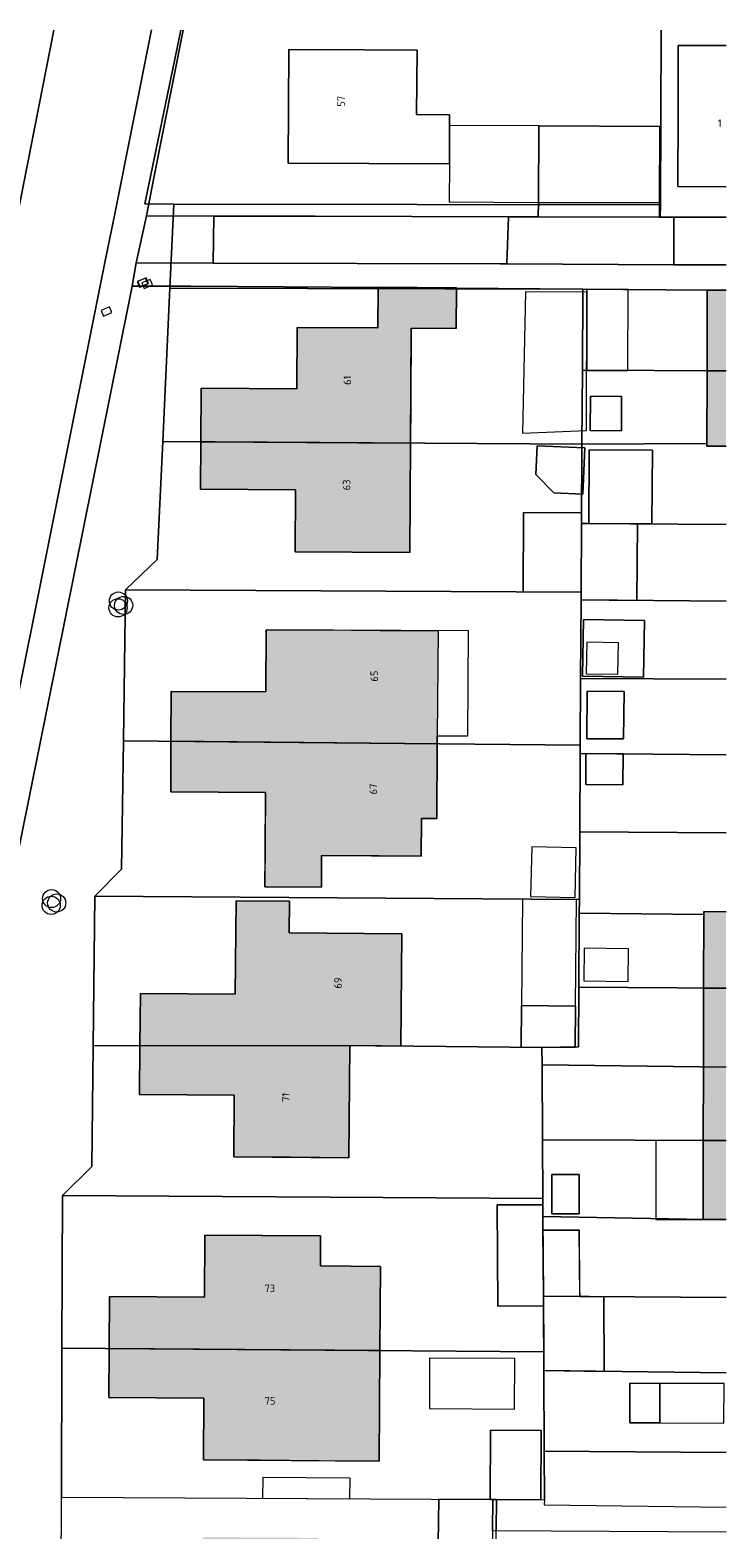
# Model space of a CAD drawing. Header units: millimetres. Extents: x -187868 to 301860, y -188076 to 283730.
# Tile 17 of 17: x 166224 to 212237, y 72764 to 171908. Entities that reach past the tile are written whole.
import ezdxf

# ---------------------------------------------------------------- set-up
doc = ezdxf.new("R2010")
doc.units = ezdxf.units.MM
doc.linetypes.add('IMPORT-HIDDEN2', pattern=[0])
for name, color, linetype, lineweight in [('ADRES_HUISNUMMER', 7, 'Continuous', 13), ('BEGROEIDTERREINDEEL', 7, 'IMPORT-HIDDEN2', 13), ('GEBOUWINSTALLATIE', 7, 'Continuous', 13), ('ONBEGROEIDTERREINDEEL', 7, 'IMPORT-HIDDEN2', 13), ('OVERIGBOUWWERK', 7, 'Continuous', 13), ('PERCEEL', 7, 'Continuous', 13), ('VEGETATIEOBJECT', 7, 'Continuous', 13)]:
    doc.layers.add(name, color=color, linetype=linetype, lineweight=lineweight)
for name, color, linetype, lineweight, true_color in [('BORD', 9, 'Continuous', 13, 0x808080), ('kaart_84590_405118_500_dwg', 7, 'Continuous', 13, 0xc0c0c0), ('PAND', 7, 'Continuous', 13, 0xc0c0c0), ('WEGDEEL', 9, 'Continuous', 13, 0x808080)]:
    doc.layers.add(name, color=color, linetype=linetype, lineweight=lineweight, true_color=true_color)
doc.styles.add('ISOCPEUR', font='isocpeur.ttf', dxfattribs={"height": 35})
doc.styles.add('ISOCPEUR_6', font='isocpeur.ttf', dxfattribs={"height": 500})

# ---------------------------------------------------------------- blocks, each defined once
blk = doc.blocks.new('kaart_84590_405118_500_dwg_VEGETATIEOBJECT-2298152-10 situatie _plotview_')
at = {"layer": 'VEGETATIEOBJECT'}
for centre in [(-200, -200), (0, 200), (200, -200)]:
    blk.add_circle(centre, 600, dxfattribs=at)
blk = doc.blocks.new('kaart_84590_405118_500_dwg_verkeersbord-V16-10 situatie _plotview_')
at = {"layer": 'BORD', "flags": 128}
blk.add_lwpolyline([(-300, -200), (300, -200), (300, 200), (-300, 200)], close=True, dxfattribs=at)
at = {"layer": 'BORD', "insert": (0, 12), "char_height": 35, "width": 347.2, "attachment_point": 2, "line_spacing_factor": 1.149209, "style": 'ISOCPEUR'}
blk.add_mtext('Verkeersbord', dxfattribs=at)
blk = doc.blocks.new('kaart_84590_405118_500_dwg_straatnaambord-V17-10 situatie _plotview_')
at = {"layer": 'BORD', "flags": 128}
blk.add_lwpolyline([(-300, -200), (300, -200), (300, 200), (-300, 200)], close=True, dxfattribs=at)
at = {"layer": 'BORD', "insert": (0, 12), "char_height": 35, "width": 405.76, "attachment_point": 2, "line_spacing_factor": 1.149209, "style": 'ISOCPEUR'}
blk.add_mtext('Straatnaambord', dxfattribs=at)
blk = doc.blocks.new('kaart_84590_405118_500_dwg-1799703-10 situatie _plotview_')
at = {"layer": 'PAND'}
h = blk.add_hatch(color=256, dxfattribs=at)
h.paths.add_polyline_path([(123334, -59685), (128725, -47253), (126799, -46420), (127861, -43967), (126212, -43252), (127545, -40181), (124714, -38954), (122163, -44662), (124829, -45817), (122371, -51444), (120371, -56016), (123992, -57600), (123120, -59592)])
h.paths.add_polyline_path([(110545, -54079), (111422, -52073), (115047, -53659), (119094, -44406), (117266, -43606), (116827, -44609), (109941, -41599), (111329, -38425), (109282, -37531), (108713, -38827), (108270, -39892), (104306, -48957), (107903, -50531), (107024, -52539), (108487, -53179)])
h.paths.add_polyline_path([(108713, -38827), (112767, -29597), (108100, -27539), (106539, -31079), (108456, -31922), (105953, -37614)])
h.paths.add_polyline_path([(109350, -23764), (110561, -21007), (113701, -22387), (115433, -18445), (114738, -18140), (116547, -14022), (116180, -13009), (114515, -12277), (115435, -10182), (108452, -7108), (106800, -10862), (101074, -8343), (98389, -14446), (104120, -16968), (102463, -20734)])
h.paths.add_polyline_path([(121129, -7117), (126332, 4655), (122705, 6258), (123508, 8074), (116512, 11172), (114847, 7411), (109114, 9950), (106410, 3842), (112152, 1299), (110507, -2416), (117503, -5514)])
h.paths.add_polyline_path([(127265, 12077), (130276, 18854), (133370, 17480), (136380, 24254), (129576, 27277), (130425, 29191), (127192, 30626), (124684, 24976), (118950, 27523), (116239, 21419), (121969, 18875), (120321, 15163), (123763, 13634)])
h.paths.add_polyline_path([(132725, 29209), (133564, 31115), (139589, 28463), (140595, 30748), (141526, 30338), (143728, 35338), (146557, 41685), (136151, 46267), (134497, 42503), (128762, 45024), (126087, 38938), (131821, 36418), (129313, 30711)])
h.paths.add_polyline_path([(146885, 47182), (152869, 60737), (155590, 59536), (156678, 62002), (151943, 64092), (150855, 61626), (145973, 63780), (144338, 60074), (138558, 62624), (135861, 56511), (141603, 53978), (139953, 50239), (143372, 48730)])
h = blk.add_hatch(color=256, dxfattribs=at)
h.paths.add_polyline_path([(148524, -1593), (156619, 17075), (155271, 17663), (147133, -986)])
h.paths.add_polyline_path([(168857, 45297), (172959, 54756), (171821, 55252), (167701, 45801)])
at = {"layer": 'BEGROEIDTERREINDEEL', "linetype": 'Continuous', "flags": 128}
blk.add_lwpolyline([(163893, 65025), (163492, 64156), (170841, 60938), (171234, 61803)], close=True, dxfattribs=at)
at = {"layer": 'GEBOUWINSTALLATIE', "flags": 128}
for points in [[(163893, 65025), (165923, 69654), (160526, 72025), (159503, 69697), (158492, 67396)], [(162407, 53566), (164902, 52472), (167050, 57367), (164546, 58478), (164468, 58302)], [(145016, 15306), (147877, 21743), (144600, 23192), (141742, 16761)], [(149221, 3798), (146358, 5057), (144267, 265), (147133, -986)], [(140199, -9784), (139153, -12184), (143048, -13883), (144095, -11484)]]:
    blk.add_lwpolyline(points, close=True, dxfattribs=at)
at = {"layer": 'ONBEGROEIDTERREINDEEL', "linetype": 'Continuous', "flags": 128}
for points in [[(146884, 84816), (141151, 76533), (139768, 74513), (143853, 72728), (149981, 70050), (161695, 64940), (163492, 64156), (163893, 65025), (165923, 69654), (173262, 66425), (171234, 61803), (170841, 60938), (171708, 60559), (174875, 59174)], [(168857, 45297), (167701, 45801), (169692, 50370), (169820, 50665), (171821, 55252), (156665, 61972), (155590, 59536), (152869, 60737), (150862, 56189), (149803, 53791), (146885, 47182), (143372, 48730), (139953, 50239), (141603, 53978), (135861, 56511), (137129, 59384), (138558, 62624), (144338, 60074), (145973, 63780), (150855, 61626), (151932, 64066), (140613, 69073), (137050, 70629), (136283, 69526), (108996, 30343)], [(119565, -20274), (123747, -10996), (126864, -12367), (128705, -8180), (131773, -9528), (129931, -13715), (127233, -12529), (126414, -14384)], [(175683, 61038), (172773, 62314), (174783, 66894), (176503, 70864), (179396, 69600)], [(148524, -1593), (147133, -986), (149221, 3798), (151167, 8259), (153251, 13033), (155271, 17663), (156619, 17075)]]:
    blk.add_lwpolyline(points, dxfattribs=at)
for points in [[(149753, 73982), (152774, 80855), (157353, 78843), (160532, 77444), (158818, 73550), (160811, 72674), (159503, 69697)], [(160762, 59941), (156860, 51440), (160817, 49915), (164468, 58302), (160762, 59941), (156860, 51440), (160817, 49915), (164468, 58302)], [(162920, 48990), (161028, 49829), (161944, 51896), (163836, 51057)], [(157185, 47009), (158909, 46167), (160249, 48912), (157409, 50298), (156572, 48584)], [(157409, 50298), (160249, 48912), (158909, 46167), (157185, 47009), (156572, 48584)], [(158348, 45065), (158066, 44425), (158501, 44232), (160476, 48685), (164290, 46994), (162315, 42541), (161455, 42922), (159400, 38291), (156025, 39789), (156232, 40260), (152723, 41805), (154838, 46610), (158348, 45065), (154838, 46610), (152723, 41805), (156232, 40260), (158066, 44425)], [(162315, 42541), (164290, 46994), (160476, 48685), (158501, 44232), (161455, 42922)], [(136151, 46267), (139561, 44768), (143051, 43228), (146557, 41685), (143728, 35338), (143516, 34856), (141526, 30338), (140595, 30748), (139589, 28463), (137046, 29582), (133564, 31115), (132725, 29209), (129313, 30711), (130151, 32618), (131821, 36418), (126087, 38938), (127437, 42009), (128762, 45024), (134497, 42503)], [(154107, 35135), (157784, 33470), (159331, 36889), (155655, 38554)], [(159331, 36889), (157784, 33470), (154107, 35135), (155655, 38554)], [(156226, 33118), (154951, 30242), (152725, 31229), (154000, 34105)], [(118950, 27523), (124684, 24976), (126342, 28711), (127192, 30626), (130425, 29191), (129576, 27277), (136380, 24254), (133370, 17480), (130276, 18854), (127265, 12077), (123763, 13634), (120321, 15163), (121969, 18875), (116239, 21419), (117546, 24363)], [(153701, 27483), (151455, 28479), (152281, 30341), (154526, 29345)], [(146553, 26112), (145174, 23143), (147836, 21907), (149215, 24876), (146553, 26112), (145174, 23143), (147836, 21907), (149215, 24876)], [(148846, 15423), (149728, 17393), (147053, 18591), (146171, 16621), (148846, 15423), (149728, 17393), (147053, 18591), (146171, 16621)], [(145016, 15306), (143917, 12833), (141883, 13682), (140623, 14243), (141742, 16761)], [(107726, 6814), (109114, 9950), (114847, 7411), (116512, 11172), (119933, 9654), (123508, 8074), (122705, 6258), (126332, 4655), (124085, -430), (121129, -7117), (117503, -5514), (113931, -3932), (110507, -2416), (112152, 1299), (106410, 3842)], [(135429, -1442), (137140, 2569), (137606, 2370), (139348, 1627), (137810, -1976), (137624, -2414), (139087, -3061), (137151, -7599), (133499, -5963), (135178, -2030), (132400, -845), (135026, 5311), (137804, 4125), (137140, 2569), (137606, 2370), (139348, 1627), (137810, -1976), (137624, -2414)], [(139768, 2614), (138108, 3338), (139149, 5722), (140808, 4998)], [(138387, -8993), (140199, -9784), (139153, -12184), (137340, -11393)]]:
    blk.add_lwpolyline(points, close=True, dxfattribs=at)
at = {"layer": 'OVERIGBOUWWERK', "flags": 128}
for points in [[(164468, 58302), (160762, 59941), (156860, 51440), (160817, 49915)], [(157185, 47009), (158909, 46167), (160249, 48912), (157409, 50298), (156572, 48584)], [(162315, 42541), (164290, 46994), (160476, 48685), (158501, 44232), (161455, 42922)], [(158348, 45065), (154838, 46610), (152723, 41805), (156232, 40260), (158066, 44425)], [(154107, 35135), (157784, 33470), (159331, 36889), (155655, 38554)], [(149215, 24876), (146553, 26112), (145174, 23143), (147836, 21907)], [(146171, 16621), (148846, 15423), (149728, 17393), (147053, 18591)], [(137624, -2414), (139348, 1627), (137140, 2569), (135429, -1442)], [(130719, -7526), (132063, -4472), (126903, -2203), (125560, -5257)], [(118376, -8634), (118926, -7385), (113637, -5059), (113088, -6309)]]:
    blk.add_lwpolyline(points, close=True, dxfattribs=at)
at = {"layer": 'PAND'}
for p, q in [((172959, 54756), (171821, 55252)), ((150599, 3192), (149221, 3798))]:
    blk.add_line(p, q, dxfattribs=at)
at = {"layer": 'PAND', "flags": 128}
for points in [[(157353, 78843), (152774, 80855), (149753, 73982), (159503, 69697), (160811, 72674), (158818, 73550), (160532, 77444)], [(165923, 69654), (163893, 65025), (171234, 61803), (173262, 66425)], [(151943, 64092), (150855, 61626), (145973, 63780), (144338, 60074), (138558, 62624), (137129, 59384), (149803, 53791), (152869, 60737), (155590, 59536), (156678, 62002)], [(143372, 48730), (146885, 47182), (149803, 53791), (137129, 59384), (135861, 56511), (141603, 53978), (139953, 50239)], [(162920, 48990), (163836, 51057), (161944, 51896), (161028, 49829)], [(148390, 40879), (136151, 46267), (134497, 42503), (128762, 45024), (127437, 42009), (143516, 34856), (143728, 35338), (145590, 34518)], [(158501, 44232), (158066, 44425), (156232, 40260), (156025, 39789), (159400, 38291), (161455, 42922)], [(143516, 34856), (127437, 42009), (126087, 38938), (131821, 36418), (129313, 30711), (132725, 29209), (133564, 31115), (139589, 28463), (140595, 30748), (141526, 30338)], [(154396, 35182), (156308, 34316), (157169, 36216), (155256, 37082)], [(154000, 34105), (152725, 31229), (154951, 30242), (156226, 33118)], [(130276, 18854), (133370, 17480), (136380, 24254), (129576, 27277), (130425, 29191), (127192, 30626), (124684, 24976), (118950, 27523), (117546, 24363)], [(154526, 29345), (152281, 30341), (151455, 28479), (153701, 27483)], [(117546, 24363), (116239, 21419), (121969, 18875), (120321, 15163), (127265, 12077), (130276, 18854)], [(145016, 15306), (141742, 16761), (140623, 14243), (141883, 13682), (143917, 12833)], [(122705, 6258), (123508, 8074), (116512, 11172), (114847, 7411), (109114, 9950), (107726, 6814), (124085, -430), (126332, 4655)], [(121129, -7117), (124085, -430), (107726, 6814), (106410, 3842), (112152, 1299), (110507, -2416)], [(137140, 2569), (137804, 4125), (135026, 5311), (132400, -845), (135178, -2030), (135429, -1442)], [(138108, 3338), (139768, 2614), (140808, 4998), (139149, 5722)], [(135429, -1442), (133499, -5963), (137151, -7599), (139087, -3061)], [(126864, -12367), (127233, -12529), (129931, -13715), (131773, -9528), (128705, -8180)], [(140199, -9784), (138387, -8993), (137340, -11393), (139153, -12184)], [(123939, -19791), (126414, -14384), (127233, -12529), (126864, -12367), (123747, -10996), (119565, -20274), (123020, -21799)]]:
    blk.add_lwpolyline(points, close=True, dxfattribs=at)
for points in [[(179396, 69600), (176503, 70864), (174783, 66894)], [(174783, 66894), (172773, 62314), (175683, 61038)], [(171821, 55252), (169692, 50370), (170839, 49867)], [(170839, 49867), (169692, 50370), (167701, 45801), (168857, 45297)], [(156619, 17075), (155271, 17663), (153251, 13033), (154607, 12435)], [(154607, 12435), (153251, 13033), (151167, 8259), (152531, 7647)], [(152531, 7647), (151167, 8259), (149221, 3798), (150599, 3192)], [(149221, 3798), (147133, -986), (148524, -1593)]]:
    blk.add_lwpolyline(points, dxfattribs=at)
at = {"layer": 'PERCEEL'}
for p, q in [((175865, 72249), (171222, 61661)), ((131410, -10859), (142398, -15720))]:
    blk.add_line(p, q, dxfattribs=at)
at = {"layer": 'PERCEEL', "flags": 128}
for points in [[(-27848, -58417), (6743, -65582), (31078, -70762), (42361, -74232), (77842, -86849), (93884, -50011), (104974, -24543), (92817, -19429), (96851, -10217), (100908, -953), (104865, 8081), (108910, 17318), (111452, 18299), (114711, 25590), (118746, 34618), (121082, 35548), (124565, 43287), (128663, 52394), (131386, 53384), (134826, 60400), (139292, 69510), (141742, 74508), (139984, 75274), (146730, 84883)], [(146730, 84883), (139984, 75274), (141742, 74508)], [(174882, 59189), (170903, 60934), (171222, 61661), (141742, 74508), (139292, 69510), (164301, 58590), (171823, 55254), (172960, 54758)], [(141742, 74508), (171222, 61661), (175865, 72249)], [(171222, 61661), (170903, 60934), (174882, 59189)], [(164301, 58590), (162141, 53683), (170839, 49867)], [(172960, 54758), (171823, 55254), (164301, 58590)], [(170839, 49867), (162141, 53683), (160174, 49214), (167778, 45978), (167701, 45801), (168857, 45297)], [(168857, 45297), (167701, 45801), (167778, 45978), (160174, 49214), (158066, 44425), (166800, 40552)], [(166800, 40552), (158066, 44425), (156232, 40260), (156025, 39789), (164783, 35902)], [(164783, 35902), (156025, 39789), (153935, 35042), (162738, 31184)], [(162738, 31184), (153935, 35042), (152160, 31011), (151933, 30495), (160744, 26588)], [(160744, 26588), (151933, 30495), (149853, 25770), (158695, 21862)], [(158695, 21862), (149853, 25770), (148047, 21668), (147688, 20853), (155196, 17490), (155271, 17663), (156619, 17075)], [(156619, 17075), (155271, 17663), (155196, 17490), (147688, 20853), (145711, 16362), (154607, 12435)], [(154607, 12435), (145711, 16362), (144120, 12748), (141883, 13682), (141433, 12629), (152531, 7647)], [(152531, 7647), (141433, 12629), (139491, 8078), (150599, 3192)], [(150599, 3192), (139491, 8078), (137965, 4502), (137499, 3409), (147215, -1022), (148524, -1593)], [(148524, -1593), (147215, -1022), (137499, 3409), (135429, -1442), (146470, -6330)], [(146470, -6330), (135429, -1442), (133989, -4816), (133499, -5963), (144493, -10890)], [(144493, -10890), (133499, -5963), (131410, -10859)], [(142398, -15720), (131410, -10859), (130148, -13817), (130003, -14109), (140965, -19026)], [(140307, -20544), (126172, -14319), (127015, -12433), (130148, -13817), (130003, -14109), (140965, -19026)]]:
    blk.add_lwpolyline(points, dxfattribs=at)
for points in [[(139292, 69510), (134826, 60400), (160174, 49214), (162141, 53683), (164301, 58590)], [(156232, 40260), (158066, 44425), (160174, 49214), (134826, 60400), (131386, 53384), (128663, 52394)], [(153935, 35042), (156025, 39789), (156232, 40260), (128663, 52394), (124565, 43287), (152160, 31011)], [(148047, 21668), (149853, 25770), (151933, 30495), (152160, 31011), (124565, 43287), (121082, 35548), (118746, 34618)], [(114711, 25590), (130276, 18854), (141883, 13682), (144120, 12748), (145711, 16362), (147688, 20853), (148047, 21668), (118746, 34618)], [(108910, 17318), (137965, 4502), (139491, 8078), (141433, 12629), (141883, 13682), (130276, 18854), (114711, 25590), (111452, 18299)], [(104865, 8081), (133989, -4816), (135429, -1442), (137499, 3409), (137965, 4502), (108910, 17318)], [(126172, -14319), (125337, -16188), (122861, -21732), (115433, -18445), (112392, -17109), (96851, -10217), (100908, -953), (127015, -12433), (130148, -13817), (131410, -10859), (133499, -5963), (133989, -4816), (104865, 8081), (100908, -953), (127015, -12433)]]:
    blk.add_lwpolyline(points, close=True, dxfattribs=at)
at = {"layer": 'WEGDEEL', "flags": 128}
for points in [[(53948, 13144), (55691, 12380), (62190, 13549), (63707, 13833), (65181, 14293), (91743, 25154), (93520, 26023), (94934, 26879), (95212, 27047), (96807, 28217), (98292, 29523), (98723, 30016), (99505, 30912), (100562, 32423), (139039, 88218)], [(139039, 88218), (100562, 32423), (99505, 30912), (98723, 30016), (104961, 28110), (107024, 31077), (107126, 31224), (135958, 72692), (137890, 75470), (144966, 85648)], [(144966, 85648), (137890, 75470), (135958, 72692), (107126, 31224), (107493, 31051), (108629, 30516), (108996, 30343), (136283, 69526), (137050, 70629), (137897, 71932), (139768, 74513), (141151, 76533), (146884, 84816)], [(173627, 56297), (171015, 57437), (170463, 57680), (160352, 62123), (159970, 62291), (142599, 69886), (142565, 69901), (137897, 71932), (137050, 70629), (140613, 69073), (151932, 64066), (156665, 61972), (171821, 55252), (172958, 54754)], [(174875, 59174), (171708, 60559), (170463, 57680), (171015, 57437), (173627, 56297)]]:
    blk.add_lwpolyline(points, dxfattribs=at)
for points in [[(139768, 74513), (137897, 71932), (142565, 69901), (143853, 72728)], [(160352, 62123), (161695, 64940), (149981, 70050), (143853, 72728), (142565, 69901), (142599, 69886), (159970, 62291), (160352, 62123), (170463, 57680), (171708, 60559), (170841, 60938), (163492, 64156), (161695, 64940)]]:
    blk.add_lwpolyline(points, close=True, dxfattribs=at)
for name, p in [('kaart_84590_405118_500_dwg_verkeersbord-V16-10 situatie _plotview_', (137777, 70566)), ('kaart_84590_405118_500_dwg_verkeersbord-V16-10 situatie _plotview_', (137808, 70557)), ('kaart_84590_405118_500_dwg_straatnaambord-V17-10 situatie _plotview_', (138015, 70369)), ('kaart_84590_405118_500_dwg_verkeersbord-V16-10 situatie _plotview_', (134831, 69762)), ('kaart_84590_405118_500_dwg_VEGETATIEOBJECT-2298152-10 situatie _plotview_', (127935, 51692)), ('kaart_84590_405118_500_dwg_VEGETATIEOBJECT-2298152-10 situatie _plotview_', (116057, 35409))]:
    blk.add_blockref(name, p)
at = {"layer": 'ADRES_HUISNUMMER', "char_height": 500, "attachment_point": 1, "line_spacing_factor": 1.149209, "style": 'ISOCPEUR_6'}
for s, insert, width, rotation in [('57', (154217, 76121), 836.62, 66.3), ('1', (176959, 65340), 298.79, 336.4), ('61', (147271, 59080), 717.11, 66.2), ('63', (144456, 52705), 836.62, 66.2), ('65', (141100, 40382), 836.62, 66), ('67', (138083, 33566), 836.62, 66.2), ('69', (130827, 22725), 836.62, 66), ('71', (124681, 17229), 717.11, 66), ('73', (118824, 6602), 836.62, 336.1), ('75', (115873, -218), 836.62, 336.1)]:
    blk.add_mtext(s, dxfattribs=dict(at, insert=insert, width=width, rotation=rotation))

msp = doc.modelspace()

# ---------------------------------------------------------------- block references
at = {"layer": 'kaart_84590_405118_500_dwg', "color": 8, "true_color": 0x808080, "rotation": 23.44317488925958}
msp.add_blockref('kaart_84590_405118_500_dwg-1799703-10 situatie _plotview_', (75339, 35657), dxfattribs=at)

doc.saveas('drawing.dxf')
